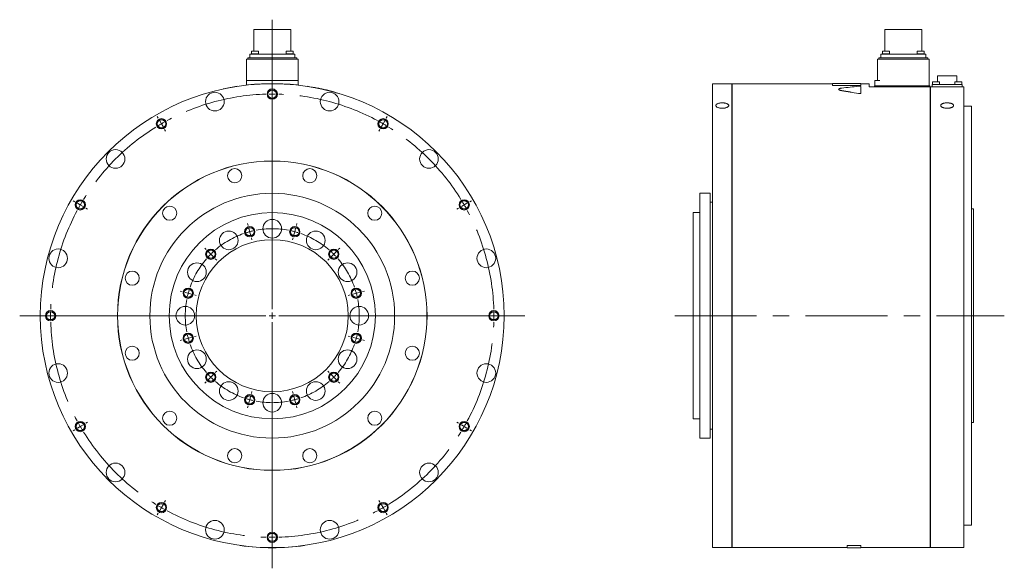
# Model space of a CAD drawing. Header units: millimetres. Extents: x 150 to 1904, y 73 to 1401.
# Tile 2 of 4: x 1140 to 1904, y 512 to 938. Entities that reach past the tile are written whole.
import ezdxf

# ---------------------------------------------------------------- set-up
doc = ezdxf.new("R2010")
doc.units = ezdxf.units.MM
doc.header["$LTSCALE"] = 5
doc.linetypes.add('CENTERX2', pattern=[20.32, 12.7, -2.54, 2.54, -2.54])

# ---------------------------------------------------------------- blocks, each defined once
blk = doc.blocks.new('SW_CENTERMARKSYMBOL_0')
at = {"color": 6, "linetype": 'Continuous', "lineweight": 0}
for p, q in [((-36.23, 4.83), (-36.62, 6.28)), ((-34.94, 0), (-35.59, 2.41)), ((-34.94, 0), (-34.29, -2.41)), ((0, 0), (-0.65, -2.41)), ((0, 0), (0.65, 2.41)), ((1.29, 4.83), (1.68, 6.28)), ((-33.65, -4.83), (-33.26, -6.28)), ((-1.29, -4.83), (-1.68, -6.28)), ((-68.74, -13.93), (-69.8, -12.87)), ((33.79, -13.93), (34.86, -12.87)), ((-65.2, -17.47), (-66.97, -15.7)), ((-65.2, -17.47), (-63.43, -19.24)), ((-61.66, -21.01), (-60.6, -22.07)), ((26.72, -21.01), (25.66, -22.07)), ((30.26, -17.47), (28.49, -19.24)), ((30.26, -17.47), (32.03, -15.7)), ((-87.5, -46.44), (-88.95, -46.05)), ((-82.67, -47.73), (-85.09, -47.08)), ((-82.67, -47.73), (-80.26, -48.38)), ((-77.84, -49.02), (-76.39, -49.41)), ((42.9, -49.02), (41.45, -49.41)), ((47.73, -47.73), (45.31, -48.38)), ((47.73, -47.73), (50.14, -47.08)), ((52.56, -46.44), (54.01, -46.05)), ((-87.5, -83.96), (-88.95, -84.35)), ((-82.67, -82.67), (-85.09, -83.32)), ((-82.67, -82.67), (-80.26, -82.02)), ((-77.84, -81.38), (-76.39, -80.99)), ((42.9, -81.38), (41.45, -80.99)), ((47.73, -82.67), (45.31, -82.02)), ((47.73, -82.67), (50.14, -83.32)), ((52.56, -83.96), (54.01, -84.35)), ((-65.2, -112.93), (-66.97, -114.7)), ((-65.2, -112.93), (-63.43, -111.16)), ((-61.66, -109.39), (-60.6, -108.33)), ((26.72, -109.39), (25.66, -108.33)), ((30.26, -112.93), (28.49, -111.16)), ((30.26, -112.93), (32.03, -114.7)), ((-68.74, -116.47), (-69.8, -117.53)), ((33.79, -116.47), (34.86, -117.53)), ((-34.94, -130.4), (-34.29, -127.99)), ((-33.65, -125.57), (-33.26, -124.12)), ((-1.29, -125.57), (-1.68, -124.12)), ((0, -130.4), (-0.65, -127.99)), ((-36.23, -135.23), (-36.62, -136.68)), ((-34.94, -130.4), (-35.59, -132.81)), ((0, -130.4), (0.65, -132.81)), ((1.29, -135.23), (1.68, -136.68))]:
    blk.add_line(p, q, dxfattribs=at)
for start, end in [(105, 107.12207), (102.87793, 105), (75, 77.12207), (72.87793, 75), (135, 137.12207), (132.87793, 135), (45, 47.12207), (42.87793, 45), (162.87793, 165), (15, 17.12207), (165, 167.12207), (12.87793, 15), (192.87793, 195), (195, 197.12207), (342.87793, 345), (345, 347.12207), (222.87793, 225), (225, 227.12207), (312.87793, 315), (315, 317.12207), (252.87793, 255), (285, 287.12207), (255, 257.12207), (282.87793, 285)]:
    blk.add_arc((-17.47, -65.2), 67.5, start, end, dxfattribs=at)
at = {"color": 6, "linetype": 'CENTERX2', "lineweight": 0}
for start, end in [(79.24413, 100.75587), (109.24413, 130.75587), (49.24413, 70.75587), (139.24413, 160.75587), (19.24413, 40.75587), (169.24413, 190.75587), (349.24413, 10.75587), (199.24413, 220.75587), (319.24413, 340.75587), (229.24413, 250.75587), (289.24413, 310.75587), (259.24413, 280.75587)]:
    blk.add_arc((-17.47, -65.2), 67.5, start, end, dxfattribs=at)
blk = doc.blocks.new('SW_CENTERMARKSYMBOL_1')
at = {"color": 6, "linetype": 'Continuous', "lineweight": 0}
for p, q in [((0, 5), (0, 229.72)), ((-5, 0), (-196.01, 0)), ((0, 0), (-2.5, 0)), ((0, 0), (0, 2.5)), ((0, 0), (0, -2.5)), ((0, 0), (2.5, 0)), ((5, 0), (195.99, 0)), ((0, -5), (0, -196.05))]:
    blk.add_line(p, q, dxfattribs=at)
blk = doc.blocks.new('SW_CENTERMARKSYMBOL_2')
at = {"color": 6, "linetype": 'Continuous', "lineweight": 0}
for p, q in [((-88.5, -18.71), (-89.25, -17.41)), ((-86, -23.04), (-87.25, -20.88)), ((86, -23.04), (87.25, -20.88)), ((88.5, -18.71), (89.25, -17.41)), ((-86, -23.04), (-84.75, -25.21)), ((-83.5, -27.37), (-82.75, -28.67)), ((83.5, -27.37), (82.75, -28.67)), ((86, -23.04), (84.75, -25.21)), ((-153.29, -83.5), (-154.59, -82.75)), ((153.29, -83.5), (154.59, -82.75)), ((-148.96, -86), (-151.12, -84.75)), ((-148.96, -86), (-146.79, -87.25)), ((-144.63, -88.5), (-143.33, -89.25)), ((144.63, -88.5), (143.33, -89.25)), ((148.96, -86), (146.79, -87.25)), ((148.96, -86), (151.12, -84.75)), ((-148.96, -258), (-151.12, -259.25)), ((-148.96, -258), (-146.79, -256.75)), ((-144.63, -255.5), (-143.33, -254.75)), ((144.63, -255.5), (143.33, -254.75)), ((148.96, -258), (146.79, -256.75)), ((148.96, -258), (151.12, -259.25)), ((-153.29, -260.5), (-154.59, -261.25)), ((153.29, -260.5), (154.59, -261.25)), ((-86, -320.96), (-84.75, -318.79)), ((-83.5, -316.63), (-82.75, -315.33)), ((83.5, -316.63), (82.75, -315.33)), ((86, -320.96), (84.75, -318.79)), ((-88.5, -325.29), (-89.25, -326.59)), ((-86, -320.96), (-87.25, -323.12)), ((86, -320.96), (87.25, -323.12)), ((88.5, -325.29), (89.25, -326.59))]:
    blk.add_line(p, q, dxfattribs=at)
at = {"color": 6, "linetype": 'CENTERX2', "lineweight": 0}
for start, end in [(91.66557, 118.33443), (61.66557, 88.33443), (121.66557, 148.33443), (31.66557, 58.33443), (151.66557, 178.33443), (1.66557, 28.33443), (181.66557, 208.33443), (331.66557, 358.33443), (211.66557, 238.33443), (301.66557, 328.33443), (241.66557, 268.33443), (271.66557, 298.33443)]:
    blk.add_arc((0, -172), 172, start, end, dxfattribs=at)
at = {"color": 6, "linetype": 'Continuous', "lineweight": 0}
for start, end in [(90, 90.83279), (89.16721, 90), (119.16721, 120), (60, 60.83279), (120, 120.83279), (59.16721, 60), (149.16721, 150), (30, 30.83279), (150, 150.83279), (29.16721, 30), (179.16721, 180), (180, 180.83279), (0, 0.83279), (359.16721, 0), (209.16721, 210), (210, 210.83279), (329.16721, 330), (330, 330.83279), (239.16721, 240), (300, 300.83279), (240, 240.83279), (299.16721, 300), (269.16721, 270), (270, 270.83279)]:
    blk.add_arc((0, -172), 172, start, end, dxfattribs=at)

msp = doc.modelspace()

# ---------------------------------------------------------------- linework, layer by layer
at = {"color": 7, "linetype": 'Continuous', "lineweight": 15}
for p, q in [((1321.81, 930.5), (1321.81, 913.83)), ((1321.81, 930.5), (1336.11, 930.5)), ((1336.11, 930.5), (1350.41, 930.5)), ((1350.41, 913.83), (1350.41, 930.5)), ((1811.57, 930.5), (1811.57, 913.83)), ((1811.57, 930.5), (1840.17, 930.5)), ((1840.17, 913.83), (1840.17, 930.5)), ((1318.66, 908.7), (1318.66, 911.45)), ((1318.66, 911.45), (1320.54, 911.45)), ((1319.63, 911.83), (1319.63, 911.45)), ((1319.63, 911.83), (1322.63, 911.83)), ((1319.88, 913.83), (1319.88, 911.83)), ((1319.88, 913.83), (1322.63, 913.83)), ((1320.54, 911.45), (1351.68, 911.45)), ((1322.63, 913.83), (1325.38, 913.83)), ((1322.63, 911.83), (1325.63, 911.83)), ((1325.38, 911.83), (1325.38, 913.83)), ((1325.63, 911.45), (1325.63, 911.83)), ((1346.6, 911.83), (1346.6, 911.45)), ((1346.6, 911.83), (1349.6, 911.83)), ((1346.85, 913.83), (1346.85, 911.83)), ((1346.85, 913.83), (1349.6, 913.83)), ((1349.6, 913.83), (1352.35, 913.83)), ((1349.6, 911.83), (1352.6, 911.83)), ((1351.68, 911.45), (1353.56, 911.45)), ((1352.35, 911.83), (1352.35, 913.83)), ((1352.6, 911.45), (1352.6, 911.83)), ((1353.56, 911.45), (1353.56, 908.7)), ((1808.42, 908.7), (1808.42, 911.45)), ((1808.42, 911.45), (1810.3, 911.45)), ((1809.38, 911.83), (1809.38, 911.45)), ((1809.38, 911.83), (1815.38, 911.83)), ((1809.63, 913.83), (1809.63, 911.83)), ((1809.63, 913.83), (1815.13, 913.83)), ((1810.3, 911.45), (1841.44, 911.45)), ((1815.13, 911.83), (1815.13, 913.83)), ((1815.38, 911.45), (1815.38, 911.83)), ((1836.35, 911.83), (1836.35, 911.45)), ((1836.35, 911.83), (1842.35, 911.83)), ((1836.6, 913.83), (1836.6, 911.83)), ((1836.6, 913.83), (1842.1, 913.83)), ((1841.44, 911.45), (1843.32, 911.45)), ((1842.1, 911.83), (1842.1, 913.83)), ((1842.35, 911.45), (1842.35, 911.83)), ((1843.32, 911.45), (1843.32, 908.7)), ((1316.11, 907.7), (1317.99, 907.7)), ((1316.11, 891), (1316.11, 907.7)), ((1317.11, 907.7), (1317.11, 908.7)), ((1317.11, 908.7), (1318.99, 908.7)), ((1317.99, 907.7), (1354.23, 907.7)), ((1318.99, 908.7), (1353.23, 908.7)), ((1353.23, 908.7), (1355.11, 908.7)), ((1354.23, 907.7), (1356.11, 907.7)), ((1355.11, 908.7), (1355.11, 907.7)), ((1356.11, 907.7), (1356.11, 891)), ((1805.87, 891), (1805.87, 907.7)), ((1805.87, 907.7), (1807.75, 907.7)), ((1806.87, 907.7), (1806.87, 908.7)), ((1806.87, 908.7), (1808.75, 908.7)), ((1807.75, 907.7), (1843.99, 907.7)), ((1808.75, 908.7), (1842.99, 908.7)), ((1842.99, 908.7), (1844.87, 908.7)), ((1843.99, 907.7), (1845.87, 907.7)), ((1844.87, 908.7), (1844.87, 907.7)), ((1845.87, 907.7), (1845.87, 887)), ((1852.47, 894.55), (1852.47, 890)), ((1852.47, 894.55), (1867.27, 894.55)), ((1867.27, 890), (1867.27, 894.55)), ((1309.11, 886.47), (1309.1, 886.57)), ((1314.11, 887.15), (1314.1, 887.25)), ((1316.11, 887.49), (1316.11, 891)), ((1316.11, 891), (1317.99, 891)), ((1317.99, 891), (1354.23, 891)), ((1354.23, 891), (1356.11, 891)), ((1356.11, 891), (1356.11, 887.49)), ((1358.11, 887.15), (1358.12, 887.25)), ((1692.87, 888.5), (1677.87, 888.5)), ((1677.87, 708.5), (1677.87, 888.5)), ((1692.87, 888.5), (1692.87, 528.5)), ((1692.97, 887.5), (1692.87, 887.5)), ((1770.87, 888.5), (1692.97, 888.5)), ((1692.97, 708.5), (1692.97, 888.5)), ((1792.87, 888.6), (1770.87, 888.6)), ((1770.87, 887.25), (1770.87, 888.6)), ((1792.87, 887.25), (1770.87, 887.25)), ((1770.87, 887.15), (1770.87, 887.25)), ((1792.87, 887.15), (1770.87, 887.15)), ((1792.87, 888.6), (1792.87, 887.25)), ((1799.37, 888.5), (1792.87, 888.5)), ((1792.87, 887.15), (1792.87, 887.25)), ((1799.37, 888.5), (1799.37, 886)), ((1803.37, 886), (1803.37, 887)), ((1803.37, 887), (1805.25, 887)), ((1803.87, 887), (1803.87, 891)), ((1803.87, 891), (1805.75, 891)), ((1805.25, 887), (1844.49, 887)), ((1805.75, 891), (1807.75, 891)), ((1844.49, 887), (1846.37, 887)), ((1846.37, 887), (1846.37, 886)), ((1848.17, 886), (1848.17, 888)), ((1848.17, 888), (1850.97, 888)), ((1848.49, 890), (1848.49, 888)), ((1848.49, 890), (1853.99, 890)), ((1850.97, 888), (1868.77, 888)), ((1853.99, 888), (1853.99, 890)), ((1865.75, 890), (1865.75, 888)), ((1865.75, 890), (1871.25, 890)), ((1868.77, 888), (1871.57, 888)), ((1871.25, 888), (1871.25, 890)), ((1871.57, 888), (1871.57, 886)), ((1298.11, 884.45), (1298.09, 884.54)), ((1792.87, 886.38), (1792.87, 881.28)), ((1792.87, 881.19), (1792.87, 881.28)), ((1799.37, 886), (1846.77, 886)), ((1846.77, 886), (1846.77, 528.5)), ((1846.77, 885), (1846.87, 885)), ((1846.87, 528.5), (1846.87, 886)), ((1846.87, 886), (1872.87, 886)), ((1872.87, 528.5), (1872.87, 886)), ((1878.87, 871), (1872.87, 871)), ((1878.87, 708.5), (1878.87, 871)), ((1675.87, 803.5), (1667.87, 803.5)), ((1667.87, 708.5), (1667.87, 803.5)), ((1675.87, 708.5), (1675.87, 803.5)), ((1677.87, 796.5), (1675.87, 796.5)), ((1667.87, 788.5), (1662.87, 788.5)), ((1662.87, 708.5), (1662.87, 788.5)), ((1880.37, 791.5), (1878.87, 791.5)), ((1880.37, 708.5), (1880.37, 791.5)), ((1662.87, 628.5), (1662.87, 708.5)), ((1667.87, 613.5), (1667.87, 708.5)), ((1675.87, 613.5), (1675.87, 708.5)), ((1677.87, 528.5), (1677.87, 708.5)), ((1692.97, 528.5), (1692.97, 708.5)), ((1878.87, 546), (1878.87, 708.5)), ((1880.37, 625.5), (1880.37, 708.5)), ((1662.87, 628.5), (1667.87, 628.5)), ((1675.87, 620.5), (1677.87, 620.5)), ((1878.87, 625.5), (1880.37, 625.5)), ((1667.87, 613.5), (1675.87, 613.5)), ((1872.87, 546), (1878.87, 546)), ((1311.11, 530.25), (1311.1, 530.15)), ((1361.11, 530.25), (1361.12, 530.15)), ((1677.87, 528.5), (1692.87, 528.5)), ((1692.87, 529.5), (1692.97, 529.5)), ((1692.97, 528.5), (1782.37, 528.5)), ((1792.87, 530.25), (1782.37, 530.25)), ((1782.37, 530.25), (1782.37, 530.15)), ((1792.87, 530.15), (1782.37, 530.15)), ((1782.37, 530.15), (1782.37, 528.4)), ((1782.37, 528.4), (1792.87, 528.4)), ((1792.87, 530.25), (1792.87, 530.15)), ((1792.87, 528.4), (1792.87, 530.15)), ((1792.87, 528.5), (1846.77, 528.5)), ((1846.77, 529.5), (1846.87, 529.5)), ((1846.87, 528.5), (1872.87, 528.5))]:
    msp.add_line(p, q, dxfattribs=at)
at = {"color": 6, "linetype": 'CENTERX2', "lineweight": 0}
msp.add_line((1648.43, 708.5), (1904.24, 708.5), dxfattribs=at)
at = {"color": 7, "linetype": 'Continuous', "lineweight": 15}
for centre, radius in [((1336.11, 708.5), 180), ((1291.59, 874.64), 7.25), ((1380.63, 874.64), 7.25), ((1214.49, 830.13), 7.25), ((1457.73, 830.13), 7.25), ((1336.11, 708.5), 120.1), ((1336.11, 708.5), 120), ((1306.99, 817.17), 5.5), ((1365.23, 817.17), 5.5), ((1336.11, 708.5), 95), ((1256.56, 788.05), 5.5), ((1336.11, 708.5), 80), ((1415.66, 788.05), 5.5), ((1336.11, 776), 7.25), ((1302.36, 766.96), 7.25), ((1369.86, 766.96), 7.25), ((1336.11, 708.5), 59), ((1169.97, 753.02), 7.25), ((1502.25, 753.02), 7.25), ((1277.65, 742.25), 7.25), ((1394.57, 742.25), 7.25), ((1227.44, 737.62), 5.5), ((1444.78, 737.62), 5.5), ((1268.61, 708.5), 7.25), ((1403.61, 708.5), 7.25), ((1227.44, 679.39), 5.5), ((1277.65, 674.75), 7.25), ((1394.57, 674.75), 7.25), ((1444.78, 679.39), 5.5), ((1169.97, 663.99), 7.25), ((1502.25, 663.99), 7.25), ((1302.36, 650.05), 7.25), ((1369.86, 650.05), 7.25), ((1336.11, 641), 7.25), ((1256.56, 628.95), 5.5), ((1415.66, 628.95), 5.5), ((1306.99, 599.84), 5.5), ((1365.23, 599.84), 5.5), ((1214.49, 586.88), 7.25), ((1457.73, 586.88), 7.25), ((1291.59, 542.36), 7.25), ((1380.63, 542.36), 7.25)]:
    msp.add_circle(centre, radius, dxfattribs=at)
at = {"color": 6, "linetype": 'Continuous', "lineweight": 15}
for centre in [(1336.11, 880.5), (1250.11, 857.46), (1422.11, 857.46), (1187.15, 794.5), (1485.07, 794.5), (1318.64, 773.7), (1353.58, 773.7), (1288.38, 756.23), (1383.84, 756.23), (1270.91, 725.97), (1401.31, 725.97), (1164.11, 708.5), (1508.11, 708.5), (1270.91, 691.03), (1401.31, 691.03), (1288.38, 660.77), (1383.84, 660.77), (1318.64, 643.3), (1353.58, 643.3), (1187.15, 622.5), (1485.07, 622.5), (1250.11, 559.55), (1422.11, 559.55), (1336.11, 536.5)]:
    msp.add_circle(centre, 4, dxfattribs=at)
for centre in [(1336.11, 880.5), (1250.11, 857.46), (1422.11, 857.46), (1187.15, 794.5), (1485.07, 794.5), (1318.64, 773.7), (1353.58, 773.7), (1288.38, 756.23), (1383.84, 756.23), (1270.91, 725.97), (1401.31, 725.97), (1164.11, 708.5), (1508.11, 708.5), (1270.91, 691.03), (1401.31, 691.03), (1288.38, 660.77), (1383.84, 660.77), (1318.64, 643.3), (1353.58, 643.3), (1187.15, 622.5), (1485.07, 622.5), (1250.11, 559.55), (1422.11, 559.55), (1336.11, 536.5)]:
    msp.add_circle(centre, 3.33)
at = {"color": 7, "linetype": 'Continuous', "lineweight": 15}
for start, end in [(98.62693, 102.18747), (82.97963, 97.02037), (78.73629, 81.31561), (73.26788, 75.90302), (262.01644, 277.98356)]:
    msp.add_arc((1336.11, 708.5), 180.1, start, end, dxfattribs=at)
for centre, ratio, start_param, end_param in [((1835.13, 708.5), 0.616732, 1.722368, 1.767385), ((1706.97, 708.5), 0.616732, 1.278766, 1.324758), ((1706.97, 708.5), 0.616389, 1.278766, 1.324758)]:
    msp.add_ellipse(centre, major_axis=(292.02, 0), ratio=ratio, start_param=start_param, end_param=end_param, dxfattribs=at)
for points, knots in [([(1363.3, 886.54), (1363.26, 886.55), (1363.16, 886.56), (1363.11, 886.57), (1363.14, 886.56), (1363.15, 886.56)], [0, 0, 0, 0, 0.380703, 0.762022, 1, 1, 1, 1]), ([(1791.04, 886.54), (1791.22, 886.56), (1791.43, 886.57), (1791.75, 886.57), (1791.86, 886.56), (1792.07, 886.56), (1792.17, 886.55), (1792.44, 886.53), (1792.6, 886.5), (1792.81, 886.45), (1792.87, 886.41), (1792.87, 886.38)], [0, 0, 0, 0, 0.25, 0.25, 0.375, 0.375, 0.5, 0.5, 0.75, 0.75, 1, 1, 1, 1]), ([(1379.98, 883.18), (1379.86, 883.21), (1379.74, 883.24), (1379.46, 883.31), (1379.31, 883.34), (1379, 883.42), (1378.83, 883.46), (1378.49, 883.55), (1378.3, 883.59), (1377.92, 883.68), (1377.73, 883.73), (1377.33, 883.82), (1377.13, 883.87), (1376.5, 884.02), (1376.07, 884.11), (1375.43, 884.26), (1375.21, 884.31), (1374.89, 884.38), (1374.79, 884.4), (1374.57, 884.45), (1374.47, 884.47), (1374.15, 884.54), (1373.95, 884.58), (1373.55, 884.67), (1373.35, 884.71), (1372.97, 884.79), (1372.79, 884.83), (1372.44, 884.9), (1372.27, 884.94), (1371.79, 885.03), (1371.52, 885.09), (1371.29, 885.13)], [0, 0, 0, 0, 0.0625, 0.0625, 0.125, 0.125, 0.1875, 0.1875, 0.25, 0.25, 0.3125, 0.3125, 0.375, 0.375, 0.5, 0.5, 0.5625, 0.5625, 0.59375, 0.59375, 0.625, 0.625, 0.6875, 0.6875, 0.75, 0.75, 0.8125, 0.8125, 0.875, 0.875, 1, 1, 1, 1]), ([(1388.12, 880.93), (1388.13, 880.93), (1388.15, 880.92), (1388.11, 880.93), (1388.01, 880.96), (1387.96, 880.98)], [0, 0, 0, 0, 0.228338, 0.613863, 1, 1, 1, 1]), ([(1778.09, 883.08), (1777.74, 883.15), (1777.03, 883.28), (1776.26, 883.54), (1775.81, 883.82), (1775.62, 884.02), (1775.67, 884.12), (1775.67, 884.12)], [0, 0, 0, 0, 0.24919, 0.499034, 0.748912, 0.99816, 1, 1, 1, 1]), ([(1778.09, 883.18), (1777.91, 883.21), (1777.73, 883.24), (1777.39, 883.31), (1777.23, 883.34), (1776.93, 883.42), (1776.79, 883.46), (1776.54, 883.55), (1776.42, 883.59), (1776.21, 883.68), (1776.12, 883.73), (1775.96, 883.82), (1775.89, 883.87), (1775.73, 884.02), (1775.67, 884.11), (1775.67, 884.26), (1775.68, 884.31), (1775.72, 884.38), (1775.74, 884.4), (1775.78, 884.45), (1775.8, 884.47), (1775.88, 884.54), (1775.95, 884.58), (1776.11, 884.67), (1776.2, 884.71), (1776.41, 884.79), (1776.53, 884.83), (1776.79, 884.9), (1776.93, 884.94), (1777.38, 885.03), (1777.72, 885.09), (1778.09, 885.13)], [0, 0, 0, 0, 0.0625, 0.0625, 0.125, 0.125, 0.1875, 0.1875, 0.25, 0.25, 0.3125, 0.3125, 0.375, 0.375, 0.5, 0.5, 0.5625, 0.5625, 0.59375, 0.59375, 0.625, 0.625, 0.6875, 0.6875, 0.75, 0.75, 0.8125, 0.8125, 0.875, 0.875, 1, 1, 1, 1]), ([(1792.87, 881.28), (1792.87, 881.25), (1792.86, 881.22), (1792.8, 881.16), (1792.76, 881.13), (1792.66, 881.08), (1792.6, 881.05), (1792.48, 881.02), (1792.44, 881.01), (1792.36, 880.99), (1792.32, 880.98), (1792.18, 880.96), (1792.08, 880.94), (1791.87, 880.93), (1791.76, 880.92), (1791.44, 880.93), (1791.22, 880.94), (1791.04, 880.98)], [0, 0, 0, 0, 0.125, 0.125, 0.25, 0.25, 0.375, 0.375, 0.4375, 0.4375, 0.5, 0.5, 0.625, 0.625, 0.75, 0.75, 1, 1, 1, 1]), ([(1792.87, 881.19), (1792.87, 881.18), (1792.87, 881.16), (1792.85, 881.13), (1792.83, 881.09), (1792.78, 881.05), (1792.69, 881), (1792.53, 880.93), (1792.28, 880.87), (1791.98, 880.84), (1791.71, 880.83), (1791.49, 880.83), (1791.33, 880.84), (1791.18, 880.86), (1791.09, 880.87), (1791.04, 880.88)], [0, 0, 0, 0, 0.041743, 0.083305, 0.124973, 0.187667, 0.250184, 0.375103, 0.499663, 0.624307, 0.749223, 0.811656, 0.874479, 0.937093, 1, 1, 1, 1]), ([(1685.37, 873.69), (1685.7, 873.69), (1686.02, 873.68), (1686.5, 873.64), (1686.66, 873.62), (1686.98, 873.58), (1687.13, 873.56), (1687.59, 873.49), (1687.87, 873.43), (1688.42, 873.28), (1688.68, 873.2), (1689.14, 873.01), (1689.34, 872.91), (1689.71, 872.68), (1689.86, 872.56), (1690.11, 872.31), (1690.21, 872.18), (1690.34, 871.91), (1690.37, 871.78), (1690.37, 871.5), (1690.34, 871.36), (1690.21, 871.09), (1690.12, 870.95), (1689.87, 870.69), (1689.71, 870.56), (1689.35, 870.33), (1689.14, 870.22), (1688.67, 870.01), (1688.42, 869.92), (1688.01, 869.8), (1687.87, 869.76), (1687.59, 869.69), (1687.44, 869.66), (1686.98, 869.58), (1686.67, 869.54), (1686.03, 869.48), (1685.7, 869.46), (1685.05, 869.46), (1684.72, 869.48), (1684.08, 869.53), (1683.76, 869.58), (1683.16, 869.69), (1682.87, 869.76), (1682.32, 869.92), (1682.07, 870.01), (1681.61, 870.21), (1681.4, 870.33), (1681.03, 870.56), (1680.88, 870.69), (1680.63, 870.95), (1680.53, 871.09), (1680.4, 871.36), (1680.37, 871.5), (1680.37, 871.78), (1680.4, 871.91), (1680.5, 872.11), (1680.54, 872.18), (1680.63, 872.31), (1680.69, 872.37), (1680.87, 872.56), (1681.03, 872.68), (1681.39, 872.9), (1681.6, 873.01), (1682.06, 873.19), (1682.31, 873.28), (1682.72, 873.39), (1682.86, 873.42), (1683.15, 873.48), (1683.3, 873.51), (1683.75, 873.59), (1684.07, 873.62), (1684.71, 873.68), (1685.04, 873.69), (1685.37, 873.69)], [0, 0, 0, 0, 0.03125, 0.03125, 0.046875, 0.046875, 0.0625, 0.0625, 0.09375, 0.09375, 0.125, 0.125, 0.15625, 0.15625, 0.1875, 0.1875, 0.21875, 0.21875, 0.25, 0.25, 0.28125, 0.28125, 0.3125, 0.3125, 0.34375, 0.34375, 0.375, 0.375, 0.40625, 0.40625, 0.421875, 0.421875, 0.4375, 0.4375, 0.46875, 0.46875, 0.5, 0.5, 0.53125, 0.53125, 0.5625, 0.5625, 0.59375, 0.59375, 0.625, 0.625, 0.65625, 0.65625, 0.6875, 0.6875, 0.71875, 0.71875, 0.75, 0.75, 0.78125, 0.78125, 0.796875, 0.796875, 0.8125, 0.8125, 0.84375, 0.84375, 0.875, 0.875, 0.90625, 0.90625, 0.921875, 0.921875, 0.9375, 0.9375, 0.96875, 0.96875, 1, 1, 1, 1]), ([(1859.87, 873.69), (1860.2, 873.69), (1860.52, 873.68), (1861, 873.64), (1861.16, 873.62), (1861.48, 873.58), (1861.63, 873.56), (1862.09, 873.49), (1862.37, 873.43), (1862.92, 873.28), (1863.18, 873.2), (1863.64, 873.01), (1863.84, 872.91), (1864.21, 872.68), (1864.36, 872.56), (1864.61, 872.31), (1864.71, 872.18), (1864.84, 871.91), (1864.87, 871.78), (1864.87, 871.5), (1864.84, 871.36), (1864.71, 871.09), (1864.62, 870.95), (1864.37, 870.69), (1864.21, 870.56), (1863.85, 870.33), (1863.64, 870.22), (1863.17, 870.01), (1862.92, 869.92), (1862.51, 869.8), (1862.37, 869.76), (1862.09, 869.69), (1861.94, 869.66), (1861.48, 869.58), (1861.17, 869.54), (1860.53, 869.48), (1860.2, 869.46), (1859.55, 869.46), (1859.22, 869.48), (1858.58, 869.53), (1858.26, 869.58), (1857.66, 869.69), (1857.37, 869.76), (1856.82, 869.92), (1856.57, 870.01), (1856.11, 870.21), (1855.9, 870.33), (1855.53, 870.56), (1855.38, 870.69), (1855.13, 870.95), (1855.03, 871.09), (1854.9, 871.36), (1854.87, 871.5), (1854.87, 871.78), (1854.9, 871.91), (1855, 872.11), (1855.04, 872.18), (1855.13, 872.31), (1855.19, 872.37), (1855.37, 872.56), (1855.53, 872.68), (1855.89, 872.9), (1856.1, 873.01), (1856.56, 873.19), (1856.81, 873.28), (1857.22, 873.39), (1857.36, 873.42), (1857.65, 873.48), (1857.8, 873.51), (1858.25, 873.59), (1858.57, 873.62), (1859.21, 873.68), (1859.54, 873.69), (1859.87, 873.69)], [0, 0, 0, 0, 0.03125, 0.03125, 0.046875, 0.046875, 0.0625, 0.0625, 0.09375, 0.09375, 0.125, 0.125, 0.15625, 0.15625, 0.1875, 0.1875, 0.21875, 0.21875, 0.25, 0.25, 0.28125, 0.28125, 0.3125, 0.3125, 0.34375, 0.34375, 0.375, 0.375, 0.40625, 0.40625, 0.421875, 0.421875, 0.4375, 0.4375, 0.46875, 0.46875, 0.5, 0.5, 0.53125, 0.53125, 0.5625, 0.5625, 0.59375, 0.59375, 0.625, 0.625, 0.65625, 0.65625, 0.6875, 0.6875, 0.71875, 0.71875, 0.75, 0.75, 0.78125, 0.78125, 0.796875, 0.796875, 0.8125, 0.8125, 0.84375, 0.84375, 0.875, 0.875, 0.90625, 0.90625, 0.921875, 0.921875, 0.9375, 0.9375, 0.96875, 0.96875, 1, 1, 1, 1])]:
    msp.add_open_spline(points, degree=3, knots=knots, dxfattribs=at)

# ---------------------------------------------------------------- block references
at = {"color": 7, "linetype": 'Continuous', "lineweight": 0}
for name, p in [('SW_CENTERMARKSYMBOL_1', (1336.11, 708.5)), ('SW_CENTERMARKSYMBOL_2', (1336.11, 880.5)), ('SW_CENTERMARKSYMBOL_0', (1353.58, 773.7))]:
    msp.add_blockref(name, p, dxfattribs=at)

doc.saveas('drawing.dxf')
